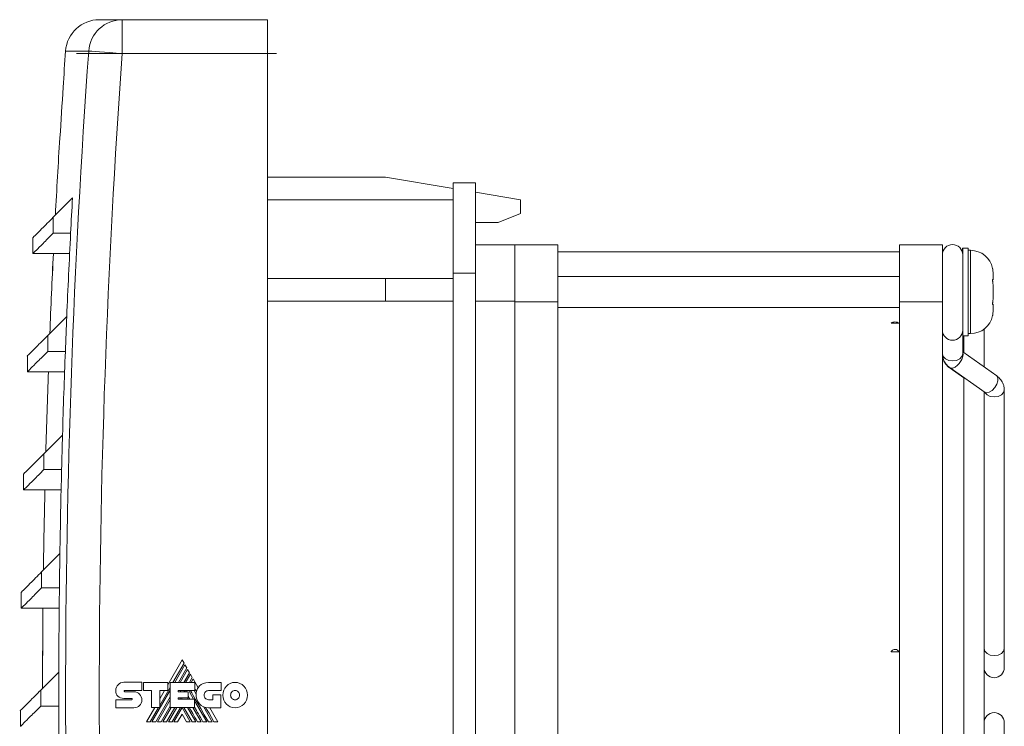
# Model space of a CAD drawing. Header units: millimetres. Extents: x 33 to 396, y 26 to 261.
# Tile 2 of 5: x 33 to 120, y 198 to 261. Entities that reach past the tile are written whole.
import ezdxf

# ---------------------------------------------------------------- set-up
doc = ezdxf.new("R2010")
doc.units = ezdxf.units.MM
doc.linetypes.add('CENTERX2', pattern=[20.32, 12.7, -2.54, 2.54, -2.54])
doc.linetypes.add('PHANTOM', pattern=[12.7, 6.35, -1.27, 1.27, -1.27, 1.27, -1.27])
doc.layers.add('___VS___', color=7, linetype='Continuous', lineweight=15)

msp = doc.modelspace()

# ---------------------------------------------------------------- linework, layer by layer
at = {"color": 7, "linetype": 'Continuous', "lineweight": 15}
for p, q in [((40.001, 260.568), (42.047, 260.568)), ((42.047, 260.568), (42.047, 257.568)), ((42.047, 260.568), (54.96, 260.568)), ((54.96, 260.568), (54.96, 257.568)), ((39.062, 257.782), (37.008, 257.782)), ((54.96, 257.568), (42.047, 257.568)), ((54.96, 152.228), (54.96, 257.568)), ((36.493, 250.068), (36.508, 250.068)), ((65.46, 246.568), (54.96, 246.568)), ((71.46, 245.568), (65.46, 246.568)), ((73.46, 246.068), (71.46, 246.068)), ((71.46, 246.068), (71.46, 244.568)), ((73.46, 246.068), (73.46, 238.068)), ((77.46, 244.568), (73.46, 245.234)), ((37.623, 244.731), (35.91, 243.018)), ((71.46, 244.568), (54.96, 244.568)), ((71.46, 242.732), (71.46, 244.568)), ((77.46, 243.368), (77.46, 244.568)), ((35.91, 243.018), (35.91, 241.604)), ((71.46, 242.732), (71.46, 238.068)), ((73.46, 242.568), (75.46, 242.568)), ((35.91, 241.604), (37.456, 241.604)), ((34.1, 241.208), (34.1, 239.794)), ((76.96, 240.568), (73.46, 240.568)), ((76.96, 240.573), (80.77, 240.573)), ((80.77, 240.573), (80.77, 235.493)), ((111.15, 239.938), (80.77, 239.938)), ((111.15, 235.493), (111.15, 240.573)), ((111.15, 240.573), (114.96, 240.573)), ((114.96, 240.573), (114.96, 235.493)), ((116.76, 240.282), (116.75, 240.282)), ((116.75, 240.282), (116.75, 239.821)), ((117.26, 240.282), (116.76, 240.282)), ((116.76, 240.282), (116.76, 232.482)), ((117.26, 240.282), (117.26, 232.482)), ((117.46, 240.082), (117.26, 240.082)), ((117.46, 240.082), (117.46, 232.682)), ((34.1, 239.794), (35.923, 239.794)), ((37.365, 239.794), (35.923, 239.794)), ((65.46, 237.568), (54.96, 237.568)), ((65.46, 235.568), (65.46, 237.568)), ((71.46, 237.568), (65.46, 237.568)), ((73.46, 238.068), (71.46, 238.068)), ((71.46, 238.068), (71.46, 163.068)), ((73.46, 238.068), (73.46, 163.068)), ((111.15, 237.757), (80.77, 237.757)), ((119.421, 237.467), (119.46, 237.467)), ((119.421, 237.464), (119.46, 237.464)), ((119.46, 238.056), (119.46, 237.474)), ((119.46, 237.467), (119.46, 237.474)), ((119.46, 237.467), (119.46, 237.464)), ((65.46, 235.568), (54.96, 235.568)), ((71.46, 235.568), (65.46, 235.568)), ((76.96, 235.568), (73.46, 235.568)), ((80.77, 235.493), (76.96, 235.493)), ((80.77, 235.493), (80.77, 165.643)), ((114.96, 235.493), (111.15, 235.493)), ((111.15, 165.643), (111.15, 235.493)), ((114.96, 235.493), (114.96, 165.643)), ((80.77, 235.007), (111.15, 235.007)), ((119.46, 235.299), (119.421, 235.299)), ((119.46, 235.297), (119.421, 235.297)), ((119.429, 235.257), (119.434, 235.257)), ((119.46, 235.297), (119.46, 235.299)), ((119.46, 235.29), (119.46, 235.297)), ((119.46, 235.29), (119.46, 234.707)), ((37.11, 234.201), (35.426, 232.518)), ((119.419, 234.282), (119.42, 234.282)), ((118.66, 229.704), (118.66, 233.082)), ((35.426, 232.518), (35.426, 231.104)), ((116.76, 232.482), (117.26, 232.482)), ((116.76, 230.892), (116.76, 232.482)), ((116.76, 231.065), (116.76, 232.482)), ((116.86, 232.482), (116.86, 230.954)), ((117.26, 232.682), (117.46, 232.682)), ((35.426, 231.104), (36.985, 231.104)), ((33.616, 230.708), (33.616, 229.294)), ((119.786, 228.925), (116.76, 231.065)), ((115.633, 229.657), (118.747, 227.455)), ((115.64, 229.61), (116.86, 228.762)), ((33.616, 229.294), (35.476, 229.294)), ((36.918, 229.294), (35.476, 229.294)), ((116.86, 228.762), (116.86, 172.346)), ((120.46, 204.719), (120.46, 227.69)), ((118.66, 227.517), (118.66, 226.826)), ((118.66, 174.309), (118.66, 226.826)), ((36.735, 223.673), (35.081, 222.018)), ((35.081, 222.018), (35.081, 220.604)), ((35.081, 220.604), (36.652, 220.604)), ((33.271, 220.208), (33.271, 218.794)), ((33.271, 218.794), (35.168, 218.794)), ((36.609, 218.794), (35.168, 218.794)), ((36.5, 213.144), (34.874, 211.518)), ((34.874, 211.518), (34.874, 210.104)), ((34.874, 210.104), (36.458, 210.104)), ((33.064, 209.708), (33.064, 208.294)), ((33.064, 208.294), (34.998, 208.294)), ((36.438, 208.294), (34.998, 208.294)), ((111.094, 204.431), (110.389, 204.431)), ((120.46, 203.02), (120.46, 204.719)), ((47.366, 203.696), (46.084, 201.477)), ((46.553, 201.7), (47.537, 203.404)), ((47.613, 203.271), (46.706, 201.7)), ((47.537, 203.404), (47.366, 203.696)), ((47.78, 202.983), (47.613, 203.271)), ((36.404, 202.617), (34.805, 201.018)), ((47.04, 201.7), (47.78, 202.983)), ((47.855, 202.852), (47.191, 201.7)), ((47.526, 201.7), (48.024, 202.561)), ((48.099, 202.432), (47.676, 201.7)), ((48.024, 202.561), (47.855, 202.852)), ((48.269, 202.135), (48.099, 202.432)), ((42.173, 201.709), (43.785, 201.709)), ((43.785, 201.709), (43.785, 200.989)), ((43.944, 200.989), (43.944, 201.706)), ((43.944, 201.706), (46.084, 201.706)), ((46.084, 201.706), (46.084, 200.995)), ((46.301, 199.485), (46.301, 201.7)), ((46.301, 201.7), (48.486, 201.7)), ((48.017, 201.7), (48.269, 202.135)), ((48.342, 202.009), (48.164, 201.7)), ((48.79, 201.231), (48.342, 202.009)), ((48.486, 201.7), (48.486, 200.983)), ((49.706, 201.694), (50.827, 201.694)), ((50.827, 201.694), (50.827, 200.974)), ((34.805, 201.018), (34.805, 199.604)), ((42.266, 200.989), (43.785, 200.989)), ((42.269, 200.878), (43.088, 200.878)), ((44.639, 200.989), (43.944, 200.989)), ((44.639, 199.485), (44.639, 200.989)), ((44.687, 198.204), (46.301, 200.998)), ((45.371, 199.651), (46.301, 201.262)), ((46.084, 200.995), (45.371, 200.995)), ((45.371, 199.485), (45.371, 200.995)), ((45.805, 200.995), (45.371, 200.243)), ((47.026, 200.983), (48.486, 200.983)), ((47.026, 200.983), (47.026, 200.866)), ((47.026, 200.866), (47.896, 200.866)), ((47.195, 200.866), (47.262, 200.983)), ((47.534, 200.866), (47.602, 200.983)), ((47.682, 200.866), (47.75, 200.983)), ((47.896, 200.866), (47.896, 200.324)), ((48.016, 200.856), (48.09, 200.983)), ((48.016, 200.856), (48.386, 200.216)), ((48.427, 200.983), (48.617, 200.654)), ((50.827, 200.974), (49.706, 200.974)), ((50.093, 200.168), (50.093, 200.595)), ((50.093, 200.595), (50.803, 200.595)), ((50.803, 200.595), (50.803, 199.451)), ((34.805, 199.604), (36.402, 199.604)), ((41.467, 200.165), (42.883, 200.165)), ((42.883, 200.285), (42.175, 200.285)), ((45.021, 198.204), (46.301, 200.419)), ((45.175, 198.204), (46.301, 200.156)), ((45.506, 198.204), (46.301, 199.579)), ((47.026, 200.324), (47.896, 200.324)), ((47.026, 200.324), (47.026, 200.216)), ((47.026, 200.216), (48.474, 200.216)), ((47.157, 200.216), (47.22, 200.324)), ((47.307, 200.216), (47.369, 200.324)), ((47.835, 200.324), (47.898, 200.216)), ((48.474, 199.485), (48.474, 200.216)), ((48.474, 200.065), (49.55, 198.204)), ((49.706, 200.168), (50.093, 200.168)), ((32.995, 199.208), (32.995, 197.794)), ((43.088, 199.454), (41.467, 199.454)), ((44.932, 199.485), (44.192, 198.204)), ((44.535, 198.204), (45.275, 199.485)), ((44.639, 199.485), (45.371, 199.485)), ((45.657, 198.204), (46.397, 199.485)), ((45.992, 198.204), (46.734, 199.485)), ((46.145, 198.204), (46.884, 199.485)), ((46.301, 199.485), (48.474, 199.485)), ((46.479, 198.204), (47.221, 199.485)), ((46.63, 198.204), (47.363, 199.475)), ((47.363, 198.894), (46.961, 198.204)), ((48.096, 198.204), (47.363, 199.475)), ((47.363, 198.894), (47.762, 198.204)), ((48.248, 198.204), (47.505, 199.485)), ((47.837, 199.485), (48.579, 198.204)), ((48.321, 199.485), (49.063, 198.204)), ((49.255, 199.551), (50.034, 198.204)), ((50.803, 199.451), (49.713, 199.451)), ((50.54, 198.204), (49.819, 199.451)), ((120.46, 196.417), (120.46, 198.115))]:
    msp.add_line(p, q, dxfattribs=at)
at = {"color": 7, "linetype": 'CENTERX2', "lineweight": 0}
msp.add_line((37.972, 257.568), (56.96, 257.568), dxfattribs=at)
at = {"color": 7, "linetype": 'Continuous', "lineweight": 0}
for p, q in [((77.46, 243.368), (75.46, 242.568)), ((76.96, 235.493), (76.96, 240.573)), ((119.46, 236.964), (119.46, 235.799)), ((76.96, 235.493), (76.96, 190.868)), ((111.094, 233.609), (110.389, 233.609)), ((110.389, 204.431), (110.477, 204.53)), ((110.407, 204.458), (110.389, 204.431)), ((111.032, 204.505), (111.093, 204.431))]:
    msp.add_line(p, q, dxfattribs=at)
at = {"color": 7, "linetype": 'Continuous', "lineweight": 15, "flags": 128}
for points in [[(39.062, 257.782), (39.154, 257.776), (39.348, 257.762), (39.636, 257.741), (40.008, 257.714), (40.452, 257.682), (40.951, 257.647), (41.489, 257.608), (42.047, 257.568)], [(116.76, 230.892), (116.691, 230.648), (116.496, 230.442), (116.204, 230.304), (115.86, 230.256), (115.515, 230.304), (115.223, 230.442), (115.028, 230.648), (114.96, 230.892), (114.96, 230.892)], [(116.789, 230.843), (116.774, 230.694), (116.672, 230.392)], [(116.76, 231.011), (116.779, 230.949), (116.789, 230.843)], [(119.786, 228.925), (119.805, 228.91), (119.894, 228.741), (119.887, 228.488), (119.786, 228.19)], [(120.46, 227.69), (120.391, 227.446), (120.196, 227.24), (119.904, 227.102), (119.56, 227.054), (119.215, 227.102), (118.923, 227.24), (118.728, 227.446), (118.712, 227.476)], [(119.786, 228.19), (119.606, 227.892), (119.374, 227.639), (119.126, 227.47), (118.899, 227.411), (118.747, 227.455)], [(120.46, 204.719), (120.391, 204.475), (120.196, 204.269), (119.904, 204.131), (119.56, 204.083), (119.215, 204.131), (118.923, 204.269), (118.728, 204.475), (118.66, 204.719)], [(50.2, 198.204), (49.974, 198.594), (49.762, 198.958), (49.606, 199.227), (49.46, 199.48)]]:
    msp.add_lwpolyline(points, dxfattribs=at)
at = {"color": 7, "linetype": 'Continuous', "lineweight": 15}
for centre, radius, start, end in [((40.001, 257.568), 3, 90, 175.89881), ((42.05, 257.572), 2.995, 90.06691, 175.97921), ((834.96, 200.568), 800, 175.898808, 176.129592), ((834.96, 200.568), 797.951, 175.888261, 184.111739), ((834.96, 200.568), 794.959, 175.888261, 184.111739), ((834.96, 200.568), 799.984, 176.129516, 176.452488), ((834.96, 200.568), 800, 176.452558, 176.944902), ((834.96, 200.568), 798.559, 176.8297, 177.054411), ((834.96, 200.568), 798.559, 177.054411, 177.586106), ((115.86, 239.691), 0.9, 0, 180), ((117.46, 238.082), 2, 11.48126, 90), ((834.96, 200.568), 800, 177.189477, 177.698298), ((834.96, 200.568), 799.999, 177.189475, 177.69825), ((834.96, 200.568), 798.559, 177.586106, 177.808539), ((117.46, 234.682), 2, 270, 348.51035), ((115.86, 232.991), 0.9, 180, 0), ((834.96, 200.568), 798.559, 177.808539, 178.34203), ((834.96, 200.568), 800, 177.94217, 178.451299), ((834.96, 200.568), 799.999, 177.942167, 178.451252), ((834.96, 200.568), 798.559, 178.34203, 178.562286), ((834.96, 200.568), 798.559, 178.562286, 179.097607), ((834.96, 200.568), 800, 178.6945, 179.204035), ((834.96, 200.568), 799.999, 178.694504, 179.203988), ((834.96, 200.568), 798.559, 179.097607, 179.315785), ((834.96, 200.568), 798.559, 179.315785, 179.852973), ((834.96, 200.568), 800, 179.446627, 179.956635), ((834.96, 200.568), 799.999, 179.446616, 179.956591), ((834.96, 200.568), 798.559, 179.852973, 180.069166), ((119.56, 203.02), 0.9, 180, 0), ((49.713, 200.552), 1.1, 174.64014, 270), ((49.838, 200.602), 1.222, 149.03807, 166.83863), ((834.96, 200.568), 798.559, 180.069166, 180.608262), ((119.56, 198.115), 0.9, 0, 180)]:
    msp.add_arc(centre, radius, start, end, dxfattribs=at)
for points, knots in [([(34.1, 241.208), (34.1, 241.208), (34.032, 241.141), (34.27, 241.378), (34.811, 241.919), (35.544, 242.652), (35.91, 243.018)], [0, 0, 0, 0, 0.000191, 0.334178, 0.667307, 1, 1, 1, 1]), ([(34.134, 239.828), (34.126, 239.82), (34.098, 239.792), (34.372, 240.065), (34.934, 240.628), (35.585, 241.279), (35.91, 241.604)], [0, 0, 0, 0, 0.120218, 0.413549, 0.706811, 1, 1, 1, 1]), ([(119.434, 237.271), (119.432, 237.285), (119.429, 237.3), (119.427, 237.316), (119.425, 237.333), (119.423, 237.35), (119.422, 237.367), (119.421, 237.384), (119.42, 237.4), (119.419, 237.416), (119.419, 237.431), (119.419, 237.445), (119.42, 237.458), (119.421, 237.47), (119.422, 237.48), (119.423, 237.488), (119.425, 237.496), (119.427, 237.502), (119.429, 237.505), (119.431, 237.507), (119.432, 237.507), (119.434, 237.506)], [0.0000002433, 0.0000002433, 0.0000002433, 0.0000002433, 0.0000510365, 0.0000510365, 0.0000510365, 0.000102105, 0.000102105, 0.000102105, 0.0001526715, 0.0001526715, 0.0001526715, 0.0002024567, 0.0002024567, 0.0002024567, 0.0002519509, 0.0002519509, 0.0002519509, 0.0003018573, 0.0003018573, 0.0003018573, 0.0003404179, 0.0003404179, 0.0003404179, 0.0003404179]), ([(119.434, 235.257), (119.432, 235.256), (119.429, 235.257), (119.427, 235.261), (119.425, 235.266), (119.423, 235.273), (119.422, 235.282), (119.421, 235.292), (119.42, 235.303), (119.419, 235.317), (119.419, 235.33), (119.419, 235.345), (119.42, 235.361), (119.421, 235.377), (119.422, 235.394), (119.423, 235.41), (119.425, 235.427), (119.427, 235.443), (119.429, 235.459), (119.431, 235.471), (119.432, 235.482), (119.434, 235.493)], [0.0000001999, 0.0000001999, 0.0000001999, 0.0000001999, 0.000051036, 0.000051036, 0.000051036, 0.000102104, 0.000102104, 0.000102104, 0.0001526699, 0.0001526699, 0.0001526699, 0.0002024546, 0.0002024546, 0.0002024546, 0.0002519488, 0.0002519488, 0.0002519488, 0.0003018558, 0.0003018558, 0.0003018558, 0.0003403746, 0.0003403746, 0.0003403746, 0.0003403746]), ([(119.42, 234.284), (119.42, 234.284), (119.42, 234.283), (119.423, 234.302), (119.428, 234.331), (119.432, 234.357), (119.434, 234.368)], [0, 0, 0, 0, 0.188037, 0.478912, 0.772247, 1, 1, 1, 1]), ([(33.616, 230.708), (33.616, 230.708), (33.549, 230.64), (33.786, 230.878), (34.327, 231.419), (35.06, 232.152), (35.426, 232.518)], [0, 0, 0, 0, 0.000191, 0.334178, 0.667307, 1, 1, 1, 1]), ([(33.651, 229.328), (33.643, 229.32), (33.614, 229.292), (33.888, 229.565), (34.45, 230.128), (35.101, 230.779), (35.426, 231.104)], [0, 0, 0, 0, 0.120218, 0.413549, 0.706811, 1, 1, 1, 1]), ([(114.96, 230.892), (114.971, 230.759), (114.994, 230.476), (115.189, 230.08), (115.426, 229.812), (115.59, 229.689), (115.633, 229.657)], [0, 0, 0, 0, 0.274014, 0.583541, 0.891066, 1, 1, 1, 1]), ([(114.96, 230.854), (114.971, 230.721), (114.992, 230.437), (115.186, 230.04), (115.425, 229.768), (115.593, 229.644), (115.64, 229.61)], [0, 0, 0, 0, 0.271794, 0.579053, 0.883036, 1, 1, 1, 1]), ([(115.637, 229.655), (115.696, 229.615), (115.774, 229.603), (115.954, 229.639), (116.055, 229.686), (116.256, 229.83), (116.357, 229.926), (116.536, 230.145), (116.614, 230.269), (116.672, 230.392)], [0, 0, 0, 0, 0.25, 0.25, 0.5, 0.5, 0.75, 0.75, 1, 1, 1, 1]), ([(120.46, 227.69), (120.449, 227.823), (120.425, 228.106), (120.23, 228.502), (119.994, 228.77), (119.829, 228.893), (119.786, 228.925)], [0, 0, 0, 0, 0.274011, 0.5835393, 0.8910643, 1, 1, 1, 1]), ([(33.271, 220.208), (33.271, 220.208), (33.203, 220.14), (33.441, 220.378), (33.982, 220.919), (34.715, 221.652), (35.081, 222.018)], [0, 0, 0, 0, 0.000191, 0.334178, 0.667307, 1, 1, 1, 1]), ([(33.305, 218.828), (33.297, 218.82), (33.269, 218.792), (33.543, 219.065), (34.105, 219.628), (34.756, 220.279), (35.081, 220.604)], [0, 0, 0, 0, 0.120218, 0.413549, 0.706811, 1, 1, 1, 1]), ([(33.064, 209.708), (33.064, 209.708), (32.996, 209.64), (33.233, 209.878), (33.775, 210.419), (34.508, 211.152), (34.874, 211.518)], [0, 0, 0, 0, 0.000191, 0.334178, 0.667307, 1, 1, 1, 1]), ([(33.098, 208.328), (33.09, 208.32), (33.062, 208.292), (33.335, 208.565), (33.898, 209.128), (34.549, 209.779), (34.874, 210.104)], [0, 0, 0, 0, 0.120218, 0.413549, 0.706811, 1, 1, 1, 1]), ([(32.995, 199.208), (32.995, 199.208), (32.927, 199.143), (33.164, 199.377), (33.706, 199.919), (34.439, 200.652), (34.805, 201.018)], [0, 0, 0, 0, 0.000191, 0.334178, 0.667307, 1, 1, 1, 1]), ([(33.029, 197.828), (33.021, 197.82), (32.993, 197.792), (33.266, 198.065), (33.829, 198.628), (34.479, 199.279), (34.805, 199.604)], [0, 0, 0, 0, 0.1202185, 0.4135488, 0.706811, 1, 1, 1, 1])]:
    msp.add_open_spline(points, degree=3, knots=knots, dxfattribs=at)
at = {"color": 7, "linetype": 'Continuous', "lineweight": 0}
for points, knots in [([(119.434, 238.395), (119.432, 238.41), (119.427, 238.439), (119.422, 238.468), (119.419, 238.482), (119.42, 238.48), (119.42, 238.48)], [0, 0, 0, 0, 0.298498, 0.598381, 0.895283, 1, 1, 1, 1]), ([(119.428, 238.433), (119.428, 238.431), (119.43, 238.421), (119.432, 238.407), (119.434, 238.395)], [0, 0, 0, 0, 0.173027, 1, 1, 1, 1]), ([(110.389, 233.609), (110.409, 233.624), (110.429, 233.64), (110.48, 233.667), (110.509, 233.678), (110.6, 233.706), (110.671, 233.716), (110.812, 233.716), (110.883, 233.707), (111.006, 233.67), (111.058, 233.642), (111.093, 233.609)], [0, 0, 0, 0, 0.125, 0.125, 0.25, 0.25, 0.5, 0.5, 0.75, 0.75, 1, 1, 1, 1]), ([(111.094, 204.431), (111.086, 204.446), (111.069, 204.474), (111.037, 204.512), (111, 204.546), (110.93, 204.596), (110.814, 204.643), (110.655, 204.636), (110.505, 204.578), (110.439, 204.498), (110.407, 204.458)], [0, 0, 0, 0, 0.060468, 0.121065, 0.182886, 0.246964, 0.434909, 0.623496, 0.811266, 1, 1, 1, 1])]:
    msp.add_open_spline(points, degree=3, knots=knots, dxfattribs=at)
at = {"color": 7, "linetype": 'Continuous', "lineweight": 15}
for points in [[(119.46, 238.056), (119.46, 238.169), (119.452, 238.282), (119.434, 238.395)], [(119.434, 237.506), (119.452, 237.495), (119.46, 237.485), (119.46, 237.474)], [(119.46, 236.964), (119.46, 237.067), (119.452, 237.169), (119.434, 237.271)], [(119.434, 235.493), (119.452, 235.595), (119.46, 235.697), (119.46, 235.799)], [(119.46, 235.29), (119.46, 235.279), (119.452, 235.268), (119.434, 235.257)], [(119.434, 234.368), (119.452, 234.481), (119.46, 234.594), (119.46, 234.707)], [(41.467, 200.985), (41.467, 201.184), (41.546, 201.365), (41.674, 201.496)], [(41.674, 201.496), (41.802, 201.627), (41.978, 201.709), (42.173, 201.709)], [(48.79, 201.231), (48.827, 201.288), (48.868, 201.342), (48.916, 201.391)], [(48.916, 201.391), (49.098, 201.578), (49.363, 201.694), (49.706, 201.694)], [(50.981, 200.573), (50.981, 200.884), (51.103, 201.167), (51.302, 201.371)], [(51.302, 201.371), (51.5, 201.576), (51.775, 201.703), (52.078, 201.703)], [(52.078, 201.703), (52.381, 201.703), (52.656, 201.576), (52.856, 201.371)], [(52.856, 201.371), (53.055, 201.166), (53.178, 200.884), (53.178, 200.573)], [(41.654, 200.485), (41.536, 200.601), (41.464, 200.768), (41.467, 200.985)], [(42.175, 200.285), (41.97, 200.29), (41.784, 200.356), (41.654, 200.485)], [(42.238, 200.974), (42.228, 200.962), (42.222, 200.945), (42.222, 200.928)], [(42.222, 200.928), (42.222, 200.914), (42.228, 200.901), (42.237, 200.892)], [(42.237, 200.892), (42.245, 200.883), (42.257, 200.878), (42.269, 200.878)], [(42.266, 200.989), (42.256, 200.989), (42.246, 200.983), (42.238, 200.974)], [(43.088, 200.878), (43.282, 200.878), (43.458, 200.794), (43.586, 200.66)], [(43.586, 200.66), (43.714, 200.525), (43.794, 200.34), (43.794, 200.139)], [(48.054, 200.216), (47.985, 200.336), (47.932, 200.428), (47.896, 200.492)], [(49.703, 198.204), (48.677, 199.971), (48.141, 200.898), (48.095, 200.983)], [(48.648, 200.88), (48.584, 200.991), (48.53, 201.085), (48.486, 201.161)], [(48.617, 200.654), (48.622, 200.732), (48.632, 200.808), (48.648, 200.88)], [(49.431, 200.857), (49.36, 200.784), (49.316, 200.684), (49.316, 200.573)], [(49.316, 200.573), (49.316, 200.46), (49.36, 200.359), (49.431, 200.286)], [(49.706, 200.974), (49.599, 200.974), (49.501, 200.93), (49.431, 200.857)], [(51.301, 199.776), (51.103, 199.979), (50.981, 200.261), (50.981, 200.573)], [(51.796, 200.866), (51.724, 200.791), (51.679, 200.687), (51.679, 200.573)], [(51.679, 200.573), (51.679, 200.458), (51.724, 200.354), (51.796, 200.279)], [(52.078, 200.986), (51.967, 200.986), (51.868, 200.94), (51.796, 200.866)], [(52.361, 200.865), (52.289, 200.94), (52.188, 200.986), (52.078, 200.986)], [(52.48, 200.573), (52.48, 200.687), (52.434, 200.79), (52.361, 200.865)], [(52.361, 200.28), (52.434, 200.355), (52.48, 200.458), (52.48, 200.573)], [(53.178, 200.573), (53.178, 200.261), (53.055, 199.98), (52.856, 199.776)], [(42.915, 200.268), (42.906, 200.278), (42.895, 200.285), (42.883, 200.285)], [(42.883, 200.165), (42.897, 200.165), (42.909, 200.171), (42.917, 200.18)], [(42.933, 200.22), (42.933, 200.237), (42.926, 200.255), (42.915, 200.268)], [(42.917, 200.18), (42.927, 200.19), (42.933, 200.205), (42.933, 200.22)], [(43.591, 199.652), (43.462, 199.528), (43.284, 199.454), (43.088, 199.454)], [(43.794, 200.139), (43.794, 199.943), (43.716, 199.774), (43.591, 199.652)], [(49.431, 200.286), (49.501, 200.213), (49.598, 200.168), (49.706, 200.168)], [(52.078, 199.445), (51.775, 199.445), (51.5, 199.571), (51.301, 199.776)], [(51.796, 200.279), (51.868, 200.205), (51.967, 200.159), (52.078, 200.159)], [(52.078, 200.159), (52.188, 200.159), (52.289, 200.205), (52.361, 200.28)], [(52.856, 199.776), (52.657, 199.572), (52.381, 199.445), (52.078, 199.445)], [(48.732, 198.204), (48.42, 198.742), (48.172, 199.169), (47.99, 199.485)], [(49.216, 198.204), (48.921, 198.713), (48.674, 199.141), (48.474, 199.488)]]:
    msp.add_open_spline(points, degree=3, dxfattribs=at)
at = {"layer": '___VS___', "color": 7, "linetype": 'PHANTOM'}
for p, q in [((41.467, 200.165), (41.467, 199.454)), ((44.192, 198.204), (44.535, 198.204)), ((44.687, 198.204), (45.021, 198.204)), ((45.175, 198.204), (45.506, 198.204)), ((45.657, 198.204), (45.992, 198.204)), ((46.145, 198.204), (46.479, 198.204)), ((46.63, 198.204), (46.961, 198.204)), ((47.762, 198.204), (48.096, 198.204)), ((48.248, 198.204), (48.579, 198.204)), ((48.732, 198.204), (49.063, 198.204)), ((49.216, 198.204), (49.55, 198.204)), ((49.703, 198.204), (50.034, 198.204)), ((50.2, 198.204), (50.54, 198.204))]:
    msp.add_line(p, q, dxfattribs=at)

doc.saveas('drawing.dxf')
